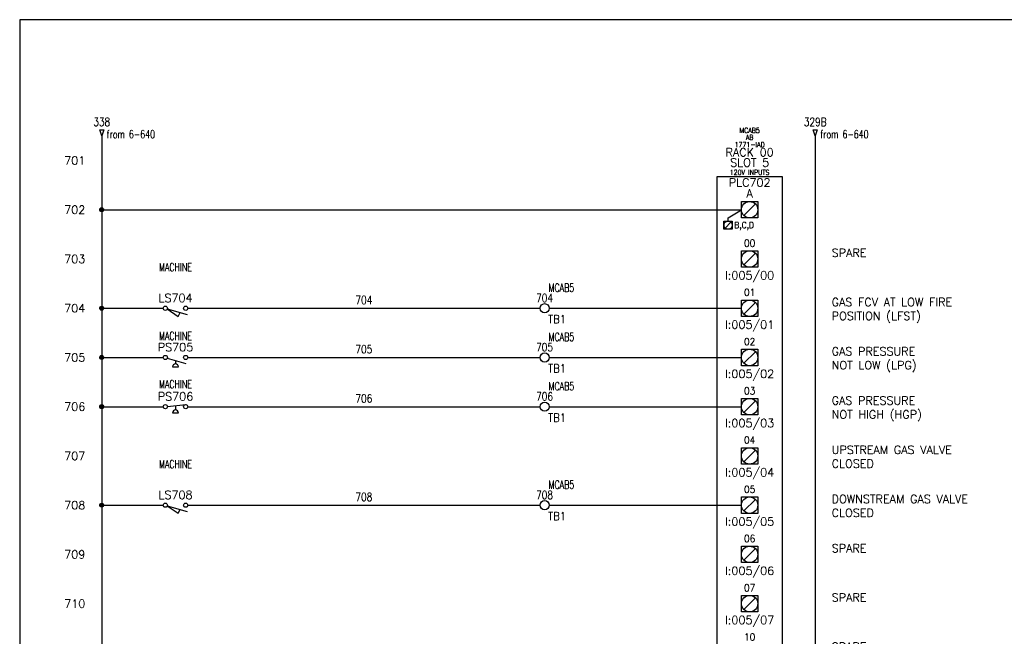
# Model space of a CAD drawing. Header units: inches. Extents: x 0 to 30, y 0 to 19.
# Tile 2 of 4: x 0 to 15, y 9.6 to 19. Entities that reach past the tile are written whole.
import ezdxf
from ezdxf.enums import TextEntityAlignment as Align

# ---------------------------------------------------------------- set-up
doc = ezdxf.new("R2010")
doc.units = ezdxf.units.IN
doc.header["$MEASUREMENT"] = 0
for name, color, linetype in [('BLK_14AWG', 252, 'Continuous'), ('DESC', 1, 'Continuous'), ('LOC', 140, 'Continuous'), ('MISC', 30, 'Continuous'), ('RED_18AWG', 1, 'Continuous'), ('SYMS', 7, 'Continuous'), ('TAGS', 30, 'Continuous'), ('TERMS', 6, 'Continuous'), ('WHT_16AWG', 7, 'Continuous'), ('WIRENO', 3, 'Continuous'), ('WIREREF', 52, 'Continuous'), ('WIREREF_DEST', 62, 'Continuous'), ('XREF', 7, 'Continuous')]:
    doc.layers.add(name, color=color, linetype=linetype)
doc.layers.add('Viewports', color=3, linetype='Continuous', plot=False)
doc.styles.add('LEGACY', font='romans.shx')
doc.styles.add('WD', font='romans.shx')

# ---------------------------------------------------------------- blocks, each defined once
blk = doc.blocks.new('PLCIO_7925')
at = {"layer": 'SYMS'}
for p, q in [((0.5, 0.5), (-0.5, 0.5)), ((-0.5, 0.5), (-0.5, -13.125)), ((0.5, -13.125), (0.5, 0.5)), ((-0.328, -0.125), (-0.125, 0)), ((-0.125, 0.125), (0.125, 0.125)), ((-0.125, -0.125), (-0.125, 0.125)), ((0.088, 0.088), (-0.088, -0.088)), ((0.125, 0.125), (0.125, -0.125)), ((-0.328, -0.172), (-0.328, -0.125)), ((0.125, -0.125), (-0.125, -0.125)), ((-0.391, -0.172), (-0.266, -0.172)), ((-0.391, -0.297), (-0.391, -0.172)), ((-0.266, -0.297), (-0.391, -0.297)), ((-0.284, -0.19), (-0.372, -0.279)), ((-0.266, -0.172), (-0.266, -0.297)), ((-0.125, -0.625), (0.125, -0.625)), ((-0.125, -0.875), (-0.125, -0.625)), ((-0.125, -0.625), (0.125, -0.625)), ((-0.125, -0.875), (-0.125, -0.625)), ((0.088, -0.662), (-0.088, -0.838)), ((0.125, -0.625), (0.125, -0.875)), ((0.125, -0.625), (0.125, -0.875)), ((0.125, -0.875), (-0.125, -0.875)), ((0.125, -0.875), (-0.125, -0.875)), ((-0.125, -1.375), (0.125, -1.375)), ((-0.125, -1.625), (-0.125, -1.375)), ((-0.125, -1.375), (0.125, -1.375)), ((-0.125, -1.625), (-0.125, -1.375)), ((0.088, -1.412), (-0.088, -1.588)), ((0.125, -1.375), (0.125, -1.625)), ((0.125, -1.375), (0.125, -1.625)), ((0.125, -1.625), (-0.125, -1.625)), ((0.125, -1.625), (-0.125, -1.625)), ((-0.125, -2.125), (0.125, -2.125)), ((-0.125, -2.375), (-0.125, -2.125)), ((-0.125, -2.125), (0.125, -2.125)), ((-0.125, -2.375), (-0.125, -2.125)), ((0.088, -2.162), (-0.088, -2.338)), ((0.125, -2.125), (0.125, -2.375)), ((0.125, -2.125), (0.125, -2.375)), ((0.125, -2.375), (-0.125, -2.375)), ((0.125, -2.375), (-0.125, -2.375)), ((-0.125, -2.875), (0.125, -2.875)), ((-0.125, -3.125), (-0.125, -2.875)), ((-0.125, -2.875), (0.125, -2.875)), ((-0.125, -3.125), (-0.125, -2.875)), ((0.088, -2.912), (-0.088, -3.088)), ((0.125, -2.875), (0.125, -3.125)), ((0.125, -2.875), (0.125, -3.125)), ((0.125, -3.125), (-0.125, -3.125)), ((0.125, -3.125), (-0.125, -3.125)), ((-0.125, -3.625), (0.125, -3.625)), ((-0.125, -3.875), (-0.125, -3.625)), ((-0.125, -3.625), (0.125, -3.625)), ((-0.125, -3.875), (-0.125, -3.625)), ((0.088, -3.662), (-0.088, -3.838)), ((0.125, -3.625), (0.125, -3.875)), ((0.125, -3.625), (0.125, -3.875)), ((0.125, -3.875), (-0.125, -3.875)), ((0.125, -3.875), (-0.125, -3.875)), ((-0.125, -4.375), (0.125, -4.375)), ((-0.125, -4.625), (-0.125, -4.375)), ((-0.125, -4.375), (0.125, -4.375)), ((-0.125, -4.625), (-0.125, -4.375)), ((0.088, -4.412), (-0.088, -4.588)), ((0.125, -4.375), (0.125, -4.625)), ((0.125, -4.375), (0.125, -4.625)), ((0.125, -4.625), (-0.125, -4.625)), ((0.125, -4.625), (-0.125, -4.625)), ((-0.125, -5.125), (0.125, -5.125)), ((-0.125, -5.375), (-0.125, -5.125)), ((-0.125, -5.125), (0.125, -5.125)), ((-0.125, -5.375), (-0.125, -5.125)), ((0.088, -5.162), (-0.088, -5.338)), ((0.125, -5.125), (0.125, -5.375)), ((0.125, -5.125), (0.125, -5.375)), ((0.125, -5.375), (-0.125, -5.375)), ((0.125, -5.375), (-0.125, -5.375)), ((-0.125, -5.875), (0.125, -5.875)), ((-0.125, -6.125), (-0.125, -5.875)), ((-0.125, -5.875), (0.125, -5.875)), ((-0.125, -6.125), (-0.125, -5.875)), ((0.088, -5.912), (-0.088, -6.088)), ((0.125, -5.875), (0.125, -6.125)), ((0.125, -5.875), (0.125, -6.125)), ((0.125, -6.125), (-0.125, -6.125)), ((0.125, -6.125), (-0.125, -6.125)), ((-0.125, -6.625), (0.125, -6.625)), ((-0.125, -6.875), (-0.125, -6.625)), ((-0.125, -6.625), (0.125, -6.625)), ((-0.125, -6.875), (-0.125, -6.625)), ((0.088, -6.662), (-0.088, -6.838)), ((0.125, -6.625), (0.125, -6.875)), ((0.125, -6.625), (0.125, -6.875)), ((0.125, -6.875), (-0.125, -6.875)), ((0.125, -6.875), (-0.125, -6.875)), ((-0.125, -7.375), (0.125, -7.375)), ((-0.125, -7.625), (-0.125, -7.375)), ((-0.125, -7.375), (0.125, -7.375)), ((-0.125, -7.625), (-0.125, -7.375)), ((0.088, -7.412), (-0.088, -7.588)), ((0.125, -7.375), (0.125, -7.625)), ((0.125, -7.375), (0.125, -7.625)), ((0.125, -7.625), (-0.125, -7.625)), ((0.125, -7.625), (-0.125, -7.625)), ((-0.125, -8.125), (0.125, -8.125)), ((-0.125, -8.375), (-0.125, -8.125)), ((-0.125, -8.125), (0.125, -8.125)), ((-0.125, -8.375), (-0.125, -8.125)), ((0.088, -8.162), (-0.088, -8.338)), ((0.125, -8.125), (0.125, -8.375)), ((0.125, -8.125), (0.125, -8.375)), ((0.125, -8.375), (-0.125, -8.375)), ((0.125, -8.375), (-0.125, -8.375)), ((-0.125, -8.875), (0.125, -8.875)), ((-0.125, -9.125), (-0.125, -8.875)), ((-0.125, -8.875), (0.125, -8.875)), ((-0.125, -9.125), (-0.125, -8.875)), ((0.088, -8.912), (-0.088, -9.088)), ((0.125, -8.875), (0.125, -9.125)), ((0.125, -8.875), (0.125, -9.125)), ((0.125, -9.125), (-0.125, -9.125)), ((0.125, -9.125), (-0.125, -9.125)), ((-0.125, -9.625), (0.125, -9.625)), ((-0.125, -9.875), (-0.125, -9.625)), ((-0.125, -9.625), (0.125, -9.625)), ((-0.125, -9.875), (-0.125, -9.625)), ((0.088, -9.662), (-0.088, -9.838)), ((0.125, -9.625), (0.125, -9.875)), ((0.125, -9.625), (0.125, -9.875)), ((0.125, -9.875), (-0.125, -9.875)), ((0.125, -9.875), (-0.125, -9.875)), ((-0.125, -10.375), (0.125, -10.375)), ((-0.125, -10.625), (-0.125, -10.375)), ((-0.125, -10.375), (0.125, -10.375)), ((-0.125, -10.625), (-0.125, -10.375)), ((0.088, -10.412), (-0.088, -10.588)), ((0.125, -10.375), (0.125, -10.625)), ((0.125, -10.375), (0.125, -10.625)), ((0.125, -10.625), (-0.125, -10.625)), ((0.125, -10.625), (-0.125, -10.625)), ((-0.125, -11.125), (0.125, -11.125)), ((-0.125, -11.375), (-0.125, -11.125)), ((-0.125, -11.125), (0.125, -11.125)), ((-0.125, -11.375), (-0.125, -11.125)), ((0.088, -11.162), (-0.088, -11.338)), ((0.125, -11.125), (0.125, -11.375)), ((0.125, -11.125), (0.125, -11.375)), ((0.125, -11.375), (-0.125, -11.375)), ((0.125, -11.375), (-0.125, -11.375)), ((-0.125, -11.875), (0.125, -11.875)), ((-0.125, -12.125), (-0.125, -11.875)), ((-0.125, -11.875), (0.125, -11.875)), ((-0.125, -12.125), (-0.125, -11.875)), ((0.088, -11.912), (-0.088, -12.088)), ((0.125, -11.875), (0.125, -12.125)), ((0.125, -11.875), (0.125, -12.125)), ((0.125, -12.125), (-0.125, -12.125)), ((0.125, -12.125), (-0.125, -12.125)), ((-0.125, -12.625), (0.125, -12.625)), ((-0.125, -12.875), (-0.125, -12.625)), ((0.088, -12.662), (-0.088, -12.838)), ((0.125, -12.625), (0.125, -12.875)), ((0.125, -12.875), (-0.125, -12.875)), ((-0.5, -13.125), (0.5, -13.125))]:
    blk.add_line(p, q, dxfattribs=at)
for centre, radius in [((0, 0), 0.125), ((-0.328, -0.234), 0.0625), ((0, -0.75), 0.125), ((0, -1.5), 0.125), ((0, -2.25), 0.125), ((0, -3), 0.125), ((0, -3.75), 0.125), ((0, -4.5), 0.125), ((0, -5.25), 0.125), ((0, -6), 0.125), ((0, -6.75), 0.125), ((0, -7.5), 0.125), ((0, -8.25), 0.125), ((0, -9), 0.125), ((0, -9.75), 0.125), ((0, -10.5), 0.125), ((0, -11.25), 0.125), ((0, -12), 0.125), ((0, -12.75), 0.125)]:
    blk.add_circle(centre, radius, dxfattribs=at)
at = {"layer": 'SYMS', "style": 'LEGACY'}
for tag, height, width, p in [('LOC', 0.0781, 0.8, (0, 1.17)), ('MFG', 0.0781, 0.8, (0, 1.062)), ('CAT', 0.0781, 0.9, (0, 0.953)), ('DESC', 0.0781, 0.8, (0, 0.53)), ('TERM01', 0.109, 0.9, (0, 0.188)), ('TERM02', 0.109, 0.9, (0, -0.562)), ('TERM03', 0.109, 0.9, (0, -1.312)), ('TERM04', 0.109, 0.9, (0, -2.062)), ('TERM05', 0.109, 0.9, (0, -2.812)), ('TERM06', 0.109, 0.9, (0, -3.562)), ('TERM07', 0.109, 0.9, (0, -4.312)), ('TERM08', 0.109, 0.9, (0, -5.062)), ('TERM09', 0.109, 0.9, (0, -5.812)), ('TERM10', 0.109, 0.9, (0, -6.562)), ('TERM11', 0.109, 0.9, (0, -7.312)), ('TERM12', 0.109, 0.9, (0, -8.062)), ('TERM13', 0.109, 0.9, (0, -8.812)), ('TERM14', 0.109, 0.9, (0, -9.562)), ('TERM15', 0.109, 0.9, (0, -10.312)), ('TERM16', 0.109, 0.9, (0, -11.062)), ('TERM17', 0.109, 0.9, (0, -11.812)), ('TERM18', 0.109, 0.9, (0, -12.562))]:
    blk.add_attdef(tag, text='', height=height, dxfattribs=dict(at, width=width)).set_placement(p, align=Align.CENTER)
at = {"layer": 'SYMS', "linetype": 'Continuous', "style": 'LEGACY', "flags": 9}
blk.add_attdef('ASSYCODE', text='', height=0.01, dxfattribs=at).set_placement((0.23, 1.071), align=Align.CENTER)
at = {"layer": 'SYMS', "style": 'LEGACY'}
for tag, p in [('LINE1', (0, 0.812)), ('LINE2', (0, 0.656)), ('TAG', (0, 0.353))]:
    blk.add_attdef(tag, text='', height=0.109, dxfattribs=at).set_placement(p, align=Align.CENTER)
at = {"layer": 'SYMS', "style": 'LEGACY', "flags": 1}
for tag, p in [('X4TERM01', (-0.125, 0)), ('X4TERM02', (-0.125, -0.75)), ('X4TERM03', (-0.125, -1.5)), ('X4TERM04', (-0.125, -2.25)), ('X4TERM05', (-0.125, -3)), ('X4TERM06', (-0.125, -3.75)), ('X4TERM07', (-0.125, -4.5)), ('X4TERM08', (-0.125, -5.25)), ('X4TERM09', (-0.125, -6)), ('X4TERM10', (-0.125, -6.75)), ('X4TERM11', (-0.125, -7.5)), ('X4TERM12', (-0.125, -8.25)), ('X4TERM13', (-0.125, -9)), ('X4TERM14', (-0.125, -9.75)), ('X4TERM15', (-0.125, -10.5)), ('X4TERM16', (-0.125, -11.25)), ('X4TERM17', (-0.125, -12)), ('X1TERM18', (0.125, -12.75))]:
    blk.add_attdef(tag, p, '', height=0.01, dxfattribs=at)
at = {"layer": 'SYMS', "style": 'LEGACY', "width": 0.9}
for tag, p in [('TERMDESC01', (-0.172, -0.062)), ('TERMDESC02', (-0.188, -0.812)), ('TERMDESC03', (-0.188, -1.562)), ('TERMDESC04', (-0.188, -2.312)), ('TERMDESC05', (-0.188, -3.062)), ('TERMDESC06', (-0.188, -3.812)), ('TERMDESC07', (-0.188, -4.562)), ('TERMDESC08', (-0.188, -5.312)), ('TERMDESC09', (-0.188, -6.062)), ('TERMDESC10', (-0.188, -6.812)), ('TERMDESC11', (-0.188, -7.562)), ('TERMDESC12', (-0.188, -8.312)), ('TERMDESC13', (-0.188, -9.062)), ('TERMDESC14', (-0.188, -9.812)), ('TERMDESC15', (-0.188, -10.562)), ('TERMDESC16', (-0.188, -11.312)), ('TERMDESC17', (-0.188, -12.062))]:
    blk.add_attdef(tag, text='', height=0.0781, dxfattribs=at).set_placement(p, align=Align.TOP_RIGHT)
for tag, height, p in [('TERM', 0.0938, (-0.234, -0.188)), ('TERMDESC18', 0.0781, (0.188, -12.812))]:
    blk.add_attdef(tag, text='', height=height, dxfattribs=at).set_placement(p, align=Align.TOP_LEFT)
for tag, p in [('DESCA02', (1.25, -0.719)), ('DESCB02', (1.25, -0.859)), ('DESCC02', (1.25, -1)), ('DESCD02', (1.25, -1.141)), ('DESCE02', (1.25, -1.281)), ('DESCA03', (1.25, -1.469)), ('DESCB03', (1.25, -1.609)), ('DESCC03', (1.25, -1.75)), ('DESCD03', (1.25, -1.891)), ('DESCE03', (1.25, -2.031)), ('DESCA04', (1.25, -2.219)), ('DESCB04', (1.25, -2.359)), ('DESCC04', (1.25, -2.5)), ('DESCD04', (1.25, -2.641)), ('DESCE04', (1.25, -2.781)), ('DESCA05', (1.25, -2.969)), ('DESCB05', (1.25, -3.109)), ('DESCC05', (1.25, -3.25)), ('DESCD05', (1.25, -3.391)), ('DESCE05', (1.25, -3.531)), ('DESCA06', (1.25, -3.719)), ('DESCB06', (1.25, -3.859)), ('DESCC06', (1.25, -4)), ('DESCD06', (1.25, -4.141)), ('DESCE06', (1.25, -4.281)), ('DESCA07', (1.25, -4.469)), ('DESCB07', (1.25, -4.609)), ('DESCC07', (1.25, -4.75)), ('DESCD07', (1.25, -4.891)), ('DESCE07', (1.25, -5.031)), ('DESCA08', (1.25, -5.219)), ('DESCB08', (1.25, -5.359)), ('DESCC08', (1.25, -5.5)), ('DESCD08', (1.25, -5.641)), ('DESCE08', (1.25, -5.781)), ('DESCA09', (1.25, -5.969)), ('DESCB09', (1.25, -6.109)), ('DESCC09', (1.25, -6.25)), ('DESCD09', (1.25, -6.391)), ('DESCE09', (1.25, -6.531)), ('DESCA10', (1.25, -6.719)), ('DESCB10', (1.25, -6.859)), ('DESCC10', (1.25, -7)), ('DESCD10', (1.25, -7.141)), ('DESCE10', (1.25, -7.281)), ('DESCA11', (1.25, -7.469)), ('DESCB11', (1.25, -7.609)), ('DESCC11', (1.25, -7.75)), ('DESCD11', (1.25, -7.891)), ('DESCE11', (1.25, -8.031)), ('DESCA12', (1.25, -8.219)), ('DESCB12', (1.25, -8.359)), ('DESCC12', (1.25, -8.5)), ('DESCD12', (1.25, -8.641)), ('DESCE12', (1.25, -8.781)), ('DESCA13', (1.25, -8.969)), ('DESCB13', (1.25, -9.109)), ('DESCC13', (1.25, -9.25)), ('DESCD13', (1.25, -9.391)), ('DESCE13', (1.25, -9.531)), ('DESCA14', (1.25, -9.719)), ('DESCB14', (1.25, -9.859)), ('DESCC14', (1.25, -10)), ('DESCD14', (1.25, -10.141)), ('DESCE14', (1.25, -10.281)), ('DESCA15', (1.25, -10.469)), ('DESCB15', (1.25, -10.609)), ('DESCC15', (1.25, -10.75)), ('DESCD15', (1.25, -10.891)), ('DESCE15', (1.25, -11.031)), ('DESCA16', (1.25, -11.219)), ('DESCB16', (1.25, -11.359)), ('DESCC16', (1.25, -11.5)), ('DESCD16', (1.25, -11.641)), ('DESCE16', (1.25, -11.781)), ('DESCA17', (1.25, -11.969)), ('DESCB17', (1.25, -12.109)), ('DESCC17', (1.25, -12.25)), ('DESCD17', (1.25, -12.391)), ('DESCE17', (1.25, -12.531))]:
    blk.add_attdef(tag, p, '', height=0.109, dxfattribs=at)
at = {"layer": 'SYMS', "style": 'LEGACY'}
for tag, p in [('TAGA02', (0, -0.938)), ('TAGA03', (0, -1.688)), ('TAGA04', (0, -2.438)), ('TAGA05', (0, -3.188)), ('TAGA06', (0, -3.938)), ('TAGA07', (0, -4.688)), ('TAGA08', (0, -5.438)), ('TAGA09', (0, -6.188)), ('TAGA10', (0, -6.938)), ('TAGA11', (0, -7.688)), ('TAGA12', (0, -8.438)), ('TAGA13', (0, -9.188)), ('TAGA14', (0, -9.938)), ('TAGA15', (0, -10.688)), ('TAGA16', (0, -11.438)), ('TAGA17', (0, -12.188))]:
    blk.add_attdef(tag, text='', height=0.109, dxfattribs=at).set_placement(p, align=Align.TOP_CENTER)
blk = doc.blocks.new('HLS11')
at = {"linetype": 'Continuous'}
for p, q in [((-0.125, -0.01), (0.041, -0.124)), ((-0.125, -0.01), (0.179, -0.097)), ((0.041, -0.124), (0.073, -0.067))]:
    blk.add_line(p, q, dxfattribs=at)
for centre in [(-0.155, 0), (0.155, 0)]:
    blk.add_circle(centre, 0.0322)
at = {"style": 'WD', "width": 0.7}
for tag, p in [('INST', (0, 0.719)), ('LOC', (0, 0.562)), ('DESC1', (0, 0.406)), ('DESC2', (0, 0.25)), ('XREF', (0, -0.299)), ('WDTAGALT', (0.006, -0.438))]:
    blk.add_attdef(tag, text='', height=0.125, dxfattribs=at).set_placement(p, align=Align.CENTER)
at = {"style": 'WD'}
blk.add_attdef('TAG1', text='', height=0.125, dxfattribs=at).set_placement((0, 0.094), align=Align.CENTER)
for tag, p, height, flags in [('X4TERM01', (-0.188, 0), 0.0125, 1), ('CONTACT', (0.038, 0.02), 0.01, 1), ('FAMILY', (0.038, 0.037), 0.01, 9), ('X1TERM02', (0.188, 0), 0.0125, 1)]:
    blk.add_attdef(tag, p, '', height=height, dxfattribs=dict(at, flags=flags))
for tag, p in [('X2LINK', (0, 0.031)), ('X8LINK', (0, -0.156))]:
    blk.add_attdef(tag, p, '', height=0.01, dxfattribs=at)
at = {"linetype": 'Continuous', "style": 'WD', "flags": 9}
for tag, p in [('CAT', (0.063, -0.007)), ('ASSYCODE', (0.062, -0.047)), ('MFG', (0.063, -0.027))]:
    blk.add_attdef(tag, text='', height=0.01, dxfattribs=at).set_placement(p, align=Align.CENTER)
at = {"linetype": 'Continuous', "style": 'WD', "flags": 8}
blk.add_attdef('TERM01', text='', height=0.125, dxfattribs=at).set_placement((-0.25, -0.031), align=Align.TOP_RIGHT)
blk.add_attdef('TERM02', text='', height=0.125, dxfattribs=at).set_placement((0.25, -0.031), align=Align.TOP_LEFT)
blk = doc.blocks.new('HPS12')
at = {"linetype": 'Continuous'}
blk.add_line((-0.123, 0.002), (0.159, 0.033), dxfattribs=at)
for p, q in [((0, 0.015), (0, -0.049)), ((-0.044, -0.094), (0.044, -0.094))]:
    blk.add_line(p, q)
for centre in [(-0.155, 0), (0.155, 0)]:
    blk.add_circle(centre, 0.0322)
blk.add_arc((0, -0.094), 0.0442, 0, 180)
at = {"style": 'WD', "width": 0.7}
for tag, p in [('DESC1', (0, 0.781)), ('DESC2', (0, 0.625)), ('INST', (0, 0.451)), ('LOC', (0, 0.281)), ('XREF', (0, -0.314))]:
    blk.add_attdef(tag, text='', height=0.125, dxfattribs=at).set_placement(p, align=Align.CENTER)
at = {"style": 'WD'}
blk.add_attdef('TAG1', text='', height=0.125, dxfattribs=at).set_placement((0, 0.094), align=Align.CENTER)
for tag, p, height, flags in [('X4TERM01', (-0.188, 0), 0.0125, 1), ('CONTACT', (0.038, 0.02), 0.01, 1), ('FAMILY', (0.038, 0.037), 0.01, 9), ('X1TERM02', (0.188, 0), 0.0125, 1)]:
    blk.add_attdef(tag, p, '', height=height, dxfattribs=dict(at, flags=flags))
for tag, p in [('X2LINK', (0, 0.094)), ('X8LINK', (0, -0.125))]:
    blk.add_attdef(tag, p, '', height=0.01, dxfattribs=at)
at = {"linetype": 'Continuous', "style": 'WD', "flags": 9}
for tag, p in [('CAT', (0.063, -0.007)), ('ASSYCODE', (0.066, -0.049)), ('MFG', (0.063, -0.027))]:
    blk.add_attdef(tag, text='', height=0.01, dxfattribs=at).set_placement(p, align=Align.CENTER)
at = {"linetype": 'Continuous', "style": 'WD', "flags": 8}
blk.add_attdef('TERM01', text='', height=0.125, dxfattribs=at).set_placement((-0.25, -0.031), align=Align.TOP_RIGHT)
blk.add_attdef('TERM02', text='', height=0.125, dxfattribs=at).set_placement((0.25, -0.031), align=Align.TOP_LEFT)
at = {"style": 'WD', "width": 0.7}
for tag, p in [('RATING1', (0.247, -0.317)), ('WDTAGALT', (0.247, -0.473))]:
    blk.add_attdef(tag, p, '', height=0.125, dxfattribs=at)
blk = doc.blocks.new('HPS11')
at = {"linetype": 'Continuous'}
blk.add_line((-0.125, -0.01), (0.157, -0.091), dxfattribs=at)
for p, q in [((-0.044, -0.141), (0.044, -0.141)), ((0, -0.046), (0, -0.096))]:
    blk.add_line(p, q)
for centre in [(-0.155, 0), (0.155, 0)]:
    blk.add_circle(centre, 0.0322)
blk.add_arc((0, -0.141), 0.0442, 0, 180)
at = {"style": 'WD', "width": 0.7}
for tag, p in [('DESC1', (0, 0.75)), ('DESC2', (0, 0.594)), ('INST', (0, 0.435)), ('LOC', (0, 0.266)), ('XREF', (0, -0.316))]:
    blk.add_attdef(tag, text='', height=0.125, dxfattribs=at).set_placement(p, align=Align.CENTER)
at = {"style": 'WD'}
blk.add_attdef('TAG1', text='', height=0.125, dxfattribs=at).set_placement((0, 0.094), align=Align.CENTER)
for tag, p, height, flags in [('X4TERM01', (-0.188, 0), 0.0125, 1), ('CONTACT', (0.038, 0.02), 0.01, 1), ('FAMILY', (0.038, 0.037), 0.01, 9), ('X1TERM02', (0.188, 0), 0.0125, 1)]:
    blk.add_attdef(tag, p, '', height=height, dxfattribs=dict(at, flags=flags))
for tag, p in [('X2LINK', (0, 0.031)), ('X8LINK', (0, -0.172))]:
    blk.add_attdef(tag, p, '', height=0.01, dxfattribs=at)
at = {"linetype": 'Continuous', "style": 'WD', "flags": 9}
for tag, p in [('CAT', (0.063, -0.007)), ('ASSYCODE', (0.062, -0.047)), ('MFG', (0.063, -0.027))]:
    blk.add_attdef(tag, text='', height=0.01, dxfattribs=at).set_placement(p, align=Align.CENTER)
at = {"linetype": 'Continuous', "style": 'WD', "flags": 8}
blk.add_attdef('TERM01', text='', height=0.125, dxfattribs=at).set_placement((-0.25, -0.031), align=Align.TOP_RIGHT)
blk.add_attdef('TERM02', text='', height=0.125, dxfattribs=at).set_placement((0.25, -0.031), align=Align.TOP_LEFT)
at = {"style": 'WD', "width": 0.7}
for tag, p in [('RATING1', (0.258, -0.304)), ('WDTAGALT', (0.258, -0.46))]:
    blk.add_attdef(tag, p, '', height=0.125, dxfattribs=at)
blk = doc.blocks.new('WDDOT')
for radius in [0.03, 0.0187, 0.00929]:
    blk.add_circle((0, 0), radius)
blk = doc.blocks.new('WD_MLRH')
at = {"style": 'WD'}
blk.add_attdef('RUNGFIRST', text='', height=0.125, dxfattribs=at).set_placement((-0.25, 0), align=Align.MIDDLE_RIGHT)
at = {"style": 'WD', "flags": 1}
for tag, p in [('RUNGHORV', (-0.25, -0.127)), ('RUNGINC', (-0.25, -0.163)), ('WIREMODE', (-0.25, -0.281)), ('RUNGDIST', (-0.25, -0.2)), ('RUNGCNT', (-0.25, -0.237)), ('WIREFMT', (-0.25, -0.321)), ('WIRE-START', (-0.25, -0.356)), ('WIRE-GSUF', (-0.25, -0.396)), ('PH3SPACE', (-0.25, -0.437))]:
    blk.add_attdef(tag, text='', height=0.025, dxfattribs=at).set_placement(p, align=Align.RIGHT)
blk = doc.blocks.new('HA1D2')
blk.add_lwpolyline([(0, 0.094), (0.031, 0.094), (0, 0), (-0.031, 0.094), (0, 0.094)])
at = {"style": 'WD', "width": 0.8, "flags": 8}
blk.add_attdef('WIRENO', text='', height=0.125, dxfattribs=at).set_placement((0, 0.15), align=Align.CENTER)
at = {"style": 'WD', "flags": 1}
for tag, p in [('X8TERM01', (0, 0)), ('SIGCODE', (0.026, 0.066))]:
    blk.add_attdef(tag, p, '', height=0.01, dxfattribs=at)
at = {"style": 'WD', "width": 0.7}
for tag, p in [('XREF', (0.077, -0.037)), ('DESC1', (0.077, -0.206))]:
    blk.add_attdef(tag, p, '', height=0.125, dxfattribs=at)
blk = doc.blocks.new('HT0W02')
blk.add_circle((0, 0), 0.0699)
at = {"style": 'WD'}
for tag, p, width in [('INST', (0.062, 0.42), 0.7), ('LOC', (0.062, 0.25), 0.7), ('DESC1', (0.053, -0.385), 0.8)]:
    blk.add_attdef(tag, p, '', height=0.125, dxfattribs=dict(at, width=width))
at = {"linetype": 'Continuous', "style": 'WD', "width": 0.8, "flags": 8}
blk.add_attdef('WIRENO', text='', height=0.125, dxfattribs=at).set_placement((0, 0.094), align=Align.CENTER)
at = {"style": 'WD', "flags": 1}
for tag, p, height in [('X4TERM01', (-0.07, 0), 0.0125), ('X4TERMDESC01', (-0.055, -0.023), 0.025), ('X2TERMDESC01', (-0.006, 0.029), 0.025), ('X2TERM01', (0, 0.07), 0.0125), ('STRIPSEQ', (0, 0), 0.00125), ('X1TERMDESC01', (0.039, -0.003), 0.025), ('X1TERM01', (0.07, 0), 0.0125), ('LINKTERM', (0, -0.002), 0.00125), ('X8TERM01', (0, -0.07), 0.0125), ('X8TERMDESC01', (0, -0.054), 0.025)]:
    blk.add_attdef(tag, p, '', height=height, dxfattribs=at)
at = {"linetype": 'Continuous', "style": 'WD'}
for tag, p, height, width, flags in [('TAGSTRIP', (0.053, -0.229), 0.125, 0.9, 8), ('CAT', (0.213, -0.406), 0.109, 0.8, 1), ('DESC2', (0.053, -0.541), 0.125, 0.8, 8), ('DESC3', (0.053, -0.698), 0.125, 0.8, 8)]:
    blk.add_attdef(tag, p, '', height=height, dxfattribs=dict(at, width=width, flags=flags))
at = {"linetype": 'Continuous', "style": 'WD', "width": 0.8, "flags": 1}
blk.add_attdef('MFG', text='', height=0.109, dxfattribs=at).set_placement((0.088, -0.406), align=Align.RIGHT)
at = {"style": 'WD', "width": 0.7, "flags": 1}
blk.add_attdef('ASSYCODE', (0.062, -0.281), '', height=0.01, dxfattribs=at)
blk = doc.blocks.new('WD_WNH')
at = {"linetype": 'Continuous', "style": 'WD', "width": 0.8}
blk.add_attdef('WIRENO', text='', height=0.125, dxfattribs=at).set_placement((0, 0.062), align=Align.CENTER)
at = {"style": 'WD', "flags": 1}
for tag, p in [('W01USER', (0, 0.078)), ('W02USER', (0, 0.07)), ('W03USER', (0, 0.062)), ('W04USER', (0, 0.055)), ('W05USER', (0, 0.047)), ('W06USER', (0, 0.039)), ('W07USER', (0, 0.031)), ('W08USER', (0, 0.023)), ('W09USER', (0, 0.016)), ('W10USER', (0, 0.008))]:
    blk.add_attdef(tag, text='', height=0.005, dxfattribs=at).set_placement(p, align=Align.CENTER)

msp = doc.modelspace()

# ---------------------------------------------------------------- linework, layer by layer
at = {"layer": 'BLK_14AWG'}
for p, q in [((1.25, 17.25), (1.25, 2.25)), ((1.25, 16.125), (11, 16.125)), ((1.25, 14.625), (2.188, 14.625)), ((1.25, 13.875), (2.188, 13.875)), ((1.25, 13.125), (2.188, 13.125)), ((1.25, 11.625), (2.188, 11.625))]:
    msp.add_line(p, q, dxfattribs=at)
at = {"layer": 'RED_18AWG'}
for p, q in [((2.562, 14.625), (7.93, 14.625)), ((8.07, 14.625), (11, 14.625)), ((2.562, 13.875), (7.93, 13.875)), ((8.07, 13.875), (11, 13.875)), ((2.562, 13.125), (7.93, 13.125)), ((8.07, 13.125), (11, 13.125)), ((2.562, 11.625), (7.93, 11.625)), ((8.07, 11.625), (11, 11.625))]:
    msp.add_line(p, q, dxfattribs=at)
at = {"layer": 'Viewports'}
msp.add_lwpolyline([(0, 0), (30, 0), (30, 19.02), (0, 19.02)], close=True, dxfattribs=at)
at = {"layer": 'WHT_16AWG'}
msp.add_line((12.125, 17.25), (12.125, 2.25), dxfattribs=at)

# ---------------------------------------------------------------- block references
ref = msp.add_blockref('PLCIO_7925', (11.125, 16.125))
ref.add_attrib('TERM01', 'A', dxfattribs={"layer": 'TERMS', "height": 0.125, "style": 'WD'}).set_placement((11.125, 16.312), align=Align.CENTER)
ref.add_attrib('TAG', 'PLC702', dxfattribs={"layer": 'TAGS', "height": 0.125, "style": 'WD'}).set_placement((11.125, 16.478), align=Align.CENTER)
ref.add_attrib('TERM', 'B,C,D', dxfattribs={"layer": 'TERMS', "height": 0.0938, "style": 'WD', "width": 0.9}).set_placement((10.891, 15.938), align=Align.TOP_LEFT)
ref.add_attrib('LINE1', 'RACK 00', dxfattribs={"layer": 'MISC', "height": 0.125, "style": 'WD'}).set_placement((11.125, 16.938), align=Align.CENTER)
ref.add_attrib('LINE2', 'SLOT 5', dxfattribs={"layer": 'MISC', "height": 0.125, "style": 'WD'}).set_placement((11.125, 16.781), align=Align.CENTER)
ref.add_attrib('DESC', '120V INPUTS', dxfattribs={"layer": 'DESC', "height": 0.07812, "style": 'WD', "width": 0.8}).set_placement((11.125, 16.655), align=Align.CENTER)
ref.add_attrib('CAT', '1771-IAD', dxfattribs={"layer": 'MISC', "height": 0.0781, "style": 'WD', "width": 0.9}).set_placement((11.125, 17.078), align=Align.CENTER)
ref.add_attrib('LOC', 'MCAB5', dxfattribs={"layer": 'LOC', "height": 0.0781, "style": 'WD', "width": 0.8}).set_placement((11.125, 17.295), align=Align.CENTER)
ref.add_attrib('MFG', 'AB', dxfattribs={"layer": 'MISC', "height": 0.0781, "style": 'WD', "width": 0.8}).set_placement((11.125, 17.188), align=Align.CENTER)
ref.add_attrib('TERM02', '00', dxfattribs={"layer": 'TERMS', "height": 0.1094, "style": 'WD', "width": 0.9}).set_placement((11.125, 15.562), align=Align.CENTER)
ref.add_attrib('TAGA02', 'I:005/00', dxfattribs={"layer": 'TAGS', "height": 0.125, "style": 'WD'}).set_placement((11.125, 15.188), align=Align.TOP_CENTER)
ref.add_attrib('DESCA02', 'SPARE', (12.375, 15.406), dxfattribs={"layer": 'DESC', "height": 0.125, "style": 'WD'})
ref.add_attrib('TERM03', '01', dxfattribs={"layer": 'TERMS', "height": 0.1094, "style": 'WD', "width": 0.9}).set_placement((11.125, 14.812), align=Align.CENTER)
ref.add_attrib('TAGA03', 'I:005/01', dxfattribs={"layer": 'TAGS', "height": 0.125, "style": 'WD'}).set_placement((11.125, 14.438), align=Align.TOP_CENTER)
ref.add_attrib('DESCA03', 'GAS FCV AT LOW FIRE ', (12.375, 14.656), dxfattribs={"layer": 'DESC', "height": 0.125, "style": 'WD'})
ref.add_attrib('DESCB03', 'POSITION (LFST)', (12.375, 14.445), dxfattribs={"layer": 'DESC', "height": 0.125, "style": 'WD'})
ref.add_attrib('TERM04', '02', dxfattribs={"layer": 'TERMS', "height": 0.1094, "style": 'WD', "width": 0.9}).set_placement((11.125, 14.062), align=Align.CENTER)
ref.add_attrib('TAGA04', 'I:005/02', dxfattribs={"layer": 'TAGS', "height": 0.125, "style": 'WD'}).set_placement((11.125, 13.688), align=Align.TOP_CENTER)
ref.add_attrib('DESCA04', 'GAS PRESSURE', (12.375, 13.906), dxfattribs={"layer": 'DESC', "height": 0.125, "style": 'WD'})
ref.add_attrib('DESCB04', 'NOT LOW (LPG)', (12.375, 13.695), dxfattribs={"layer": 'DESC', "height": 0.125, "style": 'WD'})
ref.add_attrib('TERM05', '03', dxfattribs={"layer": 'TERMS', "height": 0.1094, "style": 'WD', "width": 0.9}).set_placement((11.125, 13.312), align=Align.CENTER)
ref.add_attrib('TAGA05', 'I:005/03', dxfattribs={"layer": 'TAGS', "height": 0.125, "style": 'WD'}).set_placement((11.125, 12.938), align=Align.TOP_CENTER)
ref.add_attrib('DESCA05', 'GAS PRESSURE', (12.375, 13.156), dxfattribs={"layer": 'DESC', "height": 0.125, "style": 'WD'})
ref.add_attrib('DESCB05', 'NOT HIGH (HGP)', (12.375, 12.945), dxfattribs={"layer": 'DESC', "height": 0.125, "style": 'WD'})
ref.add_attrib('TERM06', '04', dxfattribs={"layer": 'TERMS', "height": 0.1094, "style": 'WD', "width": 0.9}).set_placement((11.125, 12.562), align=Align.CENTER)
ref.add_attrib('TAGA06', 'I:005/04', dxfattribs={"layer": 'TAGS', "height": 0.125, "style": 'WD'}).set_placement((11.125, 12.188), align=Align.TOP_CENTER)
ref.add_attrib('DESCA06', 'UPSTREAM GAS VALVE', (12.375, 12.406), dxfattribs={"layer": 'DESC', "height": 0.125, "style": 'WD'})
ref.add_attrib('DESCB06', 'CLOSED', (12.375, 12.195), dxfattribs={"layer": 'DESC', "height": 0.125, "style": 'WD'})
ref.add_attrib('TERM07', '05', dxfattribs={"layer": 'TERMS', "height": 0.1094, "style": 'WD', "width": 0.9}).set_placement((11.125, 11.812), align=Align.CENTER)
ref.add_attrib('TAGA07', 'I:005/05', dxfattribs={"layer": 'TAGS', "height": 0.125, "style": 'WD'}).set_placement((11.125, 11.438), align=Align.TOP_CENTER)
ref.add_attrib('DESCA07', 'DOWNSTREAM GAS VALVE', (12.375, 11.656), dxfattribs={"layer": 'DESC', "height": 0.125, "style": 'WD'})
ref.add_attrib('DESCB07', 'CLOSED', (12.375, 11.445), dxfattribs={"layer": 'DESC', "height": 0.125, "style": 'WD'})
ref.add_attrib('TERM08', '06', dxfattribs={"layer": 'TERMS', "height": 0.1094, "style": 'WD', "width": 0.9}).set_placement((11.125, 11.062), align=Align.CENTER)
ref.add_attrib('TAGA08', 'I:005/06', dxfattribs={"layer": 'TAGS', "height": 0.125, "style": 'WD'}).set_placement((11.125, 10.688), align=Align.TOP_CENTER)
ref.add_attrib('DESCA08', 'SPARE', (12.375, 10.906), dxfattribs={"layer": 'DESC', "height": 0.125, "style": 'WD'})
ref.add_attrib('TERM09', '07', dxfattribs={"layer": 'TERMS', "height": 0.1094, "style": 'WD', "width": 0.9}).set_placement((11.125, 10.312), align=Align.CENTER)
ref.add_attrib('TAGA09', 'I:005/07', dxfattribs={"layer": 'TAGS', "height": 0.125, "style": 'WD'}).set_placement((11.125, 9.938), align=Align.TOP_CENTER)
ref.add_attrib('DESCA09', 'SPARE', (12.375, 10.156), dxfattribs={"layer": 'DESC', "height": 0.125, "style": 'WD'})
ref.add_attrib('TERM10', '10', dxfattribs={"layer": 'TERMS', "height": 0.1094, "style": 'WD', "width": 0.9}).set_placement((11.125, 9.562), align=Align.CENTER)
ref.add_attrib('TAGA10', 'I:005/10', dxfattribs={"layer": 'TAGS', "height": 0.125, "style": 'WD'}).set_placement((11.125, 9.188), align=Align.TOP_CENTER)
ref.add_attrib('DESCA10', 'SPARE', (12.375, 9.406), dxfattribs={"layer": 'DESC', "height": 0.125, "style": 'WD'})
ref.add_attrib('TERM11', '11', dxfattribs={"layer": 'TERMS', "height": 0.1094, "style": 'WD', "width": 0.9}).set_placement((11.125, 8.812), align=Align.CENTER)
ref.add_attrib('TAGA11', 'I:005/11', dxfattribs={"layer": 'TAGS', "height": 0.125, "style": 'WD'}).set_placement((11.125, 8.438), align=Align.TOP_CENTER)
ref.add_attrib('DESCA11', 'SPARE', (12.375, 8.656), dxfattribs={"layer": 'DESC', "height": 0.125, "style": 'WD'})
ref.add_attrib('TERM12', '12', dxfattribs={"layer": 'TERMS', "height": 0.1094, "style": 'WD', "width": 0.9}).set_placement((11.125, 8.062), align=Align.CENTER)
ref.add_attrib('TAGA12', 'I:005/12', dxfattribs={"layer": 'TAGS', "height": 0.125, "style": 'WD'}).set_placement((11.125, 7.688), align=Align.TOP_CENTER)
ref.add_attrib('DESCA12', 'SPARE', (12.375, 7.906), dxfattribs={"layer": 'DESC', "height": 0.125, "style": 'WD'})
ref.add_attrib('TERM13', '13', dxfattribs={"layer": 'TERMS', "height": 0.1094, "style": 'WD', "width": 0.9}).set_placement((11.125, 7.312), align=Align.CENTER)
ref.add_attrib('TAGA13', 'I:005/13', dxfattribs={"layer": 'TAGS', "height": 0.125, "style": 'WD'}).set_placement((11.125, 6.938), align=Align.TOP_CENTER)
ref.add_attrib('DESCA13', 'OUTPUT MONITOR -', (12.375, 7.156), dxfattribs={"layer": 'DESC', "height": 0.125, "style": 'WD'})
ref.add_attrib('DESCB13', 'IGNITION TRANSFORMER', (12.375, 6.945), dxfattribs={"layer": 'DESC', "height": 0.125, "style": 'WD'})
ref.add_attrib('TERM14', '14', dxfattribs={"layer": 'TERMS', "height": 0.1094, "style": 'WD', "width": 0.9}).set_placement((11.125, 6.562), align=Align.CENTER)
ref.add_attrib('TAGA14', 'I:005/14', dxfattribs={"layer": 'TAGS', "height": 0.125, "style": 'WD'}).set_placement((11.125, 6.188), align=Align.TOP_CENTER)
ref.add_attrib('DESCA14', 'OUTPUT MONITOR -', (12.375, 6.406), dxfattribs={"layer": 'DESC', "height": 0.125, "style": 'WD'})
ref.add_attrib('DESCB14', 'PILOT GAS VALVES', (12.375, 6.195), dxfattribs={"layer": 'DESC', "height": 0.125, "style": 'WD'})
ref.add_attrib('TERM15', '15', dxfattribs={"layer": 'TERMS', "height": 0.1094, "style": 'WD', "width": 0.9}).set_placement((11.125, 5.812), align=Align.CENTER)
ref.add_attrib('TAGA15', 'I:005/15', dxfattribs={"layer": 'TAGS', "height": 0.125, "style": 'WD'}).set_placement((11.125, 5.438), align=Align.TOP_CENTER)
ref.add_attrib('DESCA15', 'OUTPUT MONITOR -', (12.375, 5.656), dxfattribs={"layer": 'DESC', "height": 0.125, "style": 'WD'})
ref.add_attrib('DESCB15', 'UPSTREAM GAS SHUTOFF ', (12.375, 5.445), dxfattribs={"layer": 'DESC', "height": 0.125, "style": 'WD'})
ref.add_attrib('TERM16', '16', dxfattribs={"layer": 'TERMS', "height": 0.1094, "style": 'WD', "width": 0.9}).set_placement((11.125, 5.062), align=Align.CENTER)
ref.add_attrib('TAGA16', 'I:005/16', dxfattribs={"layer": 'TAGS', "height": 0.125, "style": 'WD'}).set_placement((11.125, 4.688), align=Align.TOP_CENTER)
ref.add_attrib('DESCA16', 'OUTPUT MONITOR -', (12.375, 4.906), dxfattribs={"layer": 'DESC', "height": 0.125, "style": 'WD'})
ref.add_attrib('DESCB16', 'DOWNSTREAM GAS SHUTOFF ', (12.375, 4.695), dxfattribs={"layer": 'DESC', "height": 0.125, "style": 'WD'})
ref.add_attrib('TERM17', '17', dxfattribs={"layer": 'TERMS', "height": 0.1094, "style": 'WD', "width": 0.9}).set_placement((11.125, 4.312), align=Align.CENTER)
ref.add_attrib('TAGA17', 'I:005/17', dxfattribs={"layer": 'TAGS', "height": 0.125, "style": 'WD'}).set_placement((11.125, 3.938), align=Align.TOP_CENTER)
ref.add_attrib('DESCA17', 'FUSE MONITOR -', (12.375, 4.156), dxfattribs={"layer": 'DESC', "height": 0.125, "style": 'WD'})
ref.add_attrib('DESCB17', 'GAS VENT VALVE', (12.375, 3.945), dxfattribs={"layer": 'DESC', "height": 0.125, "style": 'WD'})
ref.add_attrib('TERM18', 'L2', dxfattribs={"layer": 'TERMS', "height": 0.1094, "style": 'WD', "width": 0.9}).set_placement((11.125, 3.562), align=Align.CENTER)
at = {"layer": 'SYMS'}
ref = msp.add_blockref('HA1D2', (1.25, 17.25), dxfattribs=at)
ref.add_attrib('WIRENO', '338', dxfattribs={"layer": 'WIREREF_DEST', "height": 0.125, "style": 'WD', "width": 0.8, "flags": 8}).set_placement((1.25, 17.4), align=Align.CENTER)
ref.add_attrib('XREF', 'from 6-640', (1.327, 17.213), dxfattribs={"layer": 'XREF', "height": 0.125, "style": 'WD', "width": 0.7})
ref = msp.add_blockref('HA1D2', (12.125, 17.25), dxfattribs=at)
ref.add_attrib('WIRENO', '329B', dxfattribs={"layer": 'WIREREF_DEST', "height": 0.125, "style": 'WD', "width": 0.8, "flags": 8}).set_placement((12.125, 17.4), align=Align.CENTER)
ref.add_attrib('XREF', 'from 6-640', (12.202, 17.213), dxfattribs={"layer": 'XREF', "height": 0.125, "style": 'WD', "width": 0.7})
ref = msp.add_blockref('WD_MLRH', (1.25, 16.875), dxfattribs=at)
ref.add_attrib('RUNGFIRST', '701', dxfattribs={"layer": 'MISC', "height": 0.125, "style": 'WD'}).set_placement((1, 16.875), align=Align.MIDDLE_RIGHT)
for p in [(1.25, 16.125), (1.25, 14.625), (1.25, 13.875), (1.25, 13.125), (1.25, 11.625)]:
    msp.add_blockref('WDDOT', p, dxfattribs=at)
ref = msp.add_blockref('HLS11', (2.375, 14.625), dxfattribs=at)
ref.add_attrib('LOC', 'MACHINE', dxfattribs={"layer": 'LOC', "height": 0.125, "style": 'WD', "width": 0.7}).set_placement((2.375, 15.188), align=Align.CENTER)
ref.add_attrib('TAG1', 'LS704', dxfattribs={"layer": 'TAGS', "height": 0.125, "style": 'WD'}).set_placement((2.375, 14.719), align=Align.CENTER)
ref = msp.add_blockref('HT0W02', (8, 14.625), dxfattribs=at)
ref.add_attrib('WIRENO', '704', dxfattribs={"layer": 'WIREREF', "linetype": 'Continuous', "height": 0.125, "style": 'WD', "width": 0.8, "flags": 8}).set_placement((8, 14.719), align=Align.CENTER)
ref.add_attrib('LOC', 'MCAB5', (8.062, 14.875), dxfattribs={"layer": 'LOC', "height": 0.125, "style": 'WD', "width": 0.7})
ref.add_attrib('TAGSTRIP', 'TB1', (8.053, 14.396), dxfattribs={"layer": 'TAGS', "linetype": 'Continuous', "height": 0.125, "style": 'WD', "width": 0.9, "flags": 8})
ref = msp.add_blockref('HPS11', (2.375, 13.875), dxfattribs=at)
ref.add_attrib('LOC', 'MACHINE', dxfattribs={"layer": 'LOC', "height": 0.125, "style": 'WD', "width": 0.7}).set_placement((2.375, 14.141), align=Align.CENTER)
ref.add_attrib('TAG1', 'PS705', dxfattribs={"layer": 'TAGS', "height": 0.125, "style": 'WD'}).set_placement((2.375, 13.969), align=Align.CENTER)
ref = msp.add_blockref('HT0W02', (8, 13.875), dxfattribs=at)
ref.add_attrib('WIRENO', '705', dxfattribs={"layer": 'WIREREF', "linetype": 'Continuous', "height": 0.125, "style": 'WD', "width": 0.8, "flags": 8}).set_placement((8, 13.969), align=Align.CENTER)
ref.add_attrib('LOC', 'MCAB5', (8.062, 14.125), dxfattribs={"layer": 'LOC', "height": 0.125, "style": 'WD', "width": 0.7})
ref.add_attrib('TAGSTRIP', 'TB1', (8.053, 13.646), dxfattribs={"layer": 'TAGS', "linetype": 'Continuous', "height": 0.125, "style": 'WD', "width": 0.9, "flags": 8})
ref = msp.add_blockref('HPS12', (2.375, 13.125), dxfattribs=at)
ref.add_attrib('LOC', 'MACHINE', dxfattribs={"layer": 'LOC', "height": 0.125, "style": 'WD', "width": 0.7}).set_placement((2.375, 13.406), align=Align.CENTER)
ref.add_attrib('TAG1', 'PS706', dxfattribs={"layer": 'TAGS', "height": 0.125, "style": 'WD'}).set_placement((2.375, 13.219), align=Align.CENTER)
ref = msp.add_blockref('HT0W02', (8, 13.125), dxfattribs=at)
ref.add_attrib('WIRENO', '706', dxfattribs={"layer": 'WIREREF', "linetype": 'Continuous', "height": 0.125, "style": 'WD', "width": 0.8, "flags": 8}).set_placement((8, 13.219), align=Align.CENTER)
ref.add_attrib('LOC', 'MCAB5', (8.062, 13.375), dxfattribs={"layer": 'LOC', "height": 0.125, "style": 'WD', "width": 0.7})
ref.add_attrib('TAGSTRIP', 'TB1', (8.053, 12.896), dxfattribs={"layer": 'TAGS', "linetype": 'Continuous', "height": 0.125, "style": 'WD', "width": 0.9, "flags": 8})
ref = msp.add_blockref('HLS11', (2.375, 11.625), dxfattribs=at)
ref.add_attrib('LOC', 'MACHINE', dxfattribs={"layer": 'LOC', "height": 0.125, "style": 'WD', "width": 0.7}).set_placement((2.375, 12.188), align=Align.CENTER)
ref.add_attrib('TAG1', 'LS708', dxfattribs={"layer": 'TAGS', "height": 0.125, "style": 'WD'}).set_placement((2.375, 11.719), align=Align.CENTER)
ref = msp.add_blockref('HT0W02', (8, 11.625), dxfattribs=at)
ref.add_attrib('WIRENO', '708', dxfattribs={"layer": 'WIREREF', "linetype": 'Continuous', "height": 0.125, "style": 'WD', "width": 0.8, "flags": 8}).set_placement((8, 11.719), align=Align.CENTER)
ref.add_attrib('LOC', 'MCAB5', (8.062, 11.875), dxfattribs={"layer": 'LOC', "height": 0.125, "style": 'WD', "width": 0.7})
ref.add_attrib('TAGSTRIP', 'TB1', (8.053, 11.396), dxfattribs={"layer": 'TAGS', "linetype": 'Continuous', "height": 0.125, "style": 'WD', "width": 0.9, "flags": 8})
at = {"layer": 'WIRENO'}
ref = msp.add_blockref('WD_WNH', (5.246, 14.625), dxfattribs=at)
ref.add_attrib('WIRENO', '704', dxfattribs={"linetype": 'Continuous', "height": 0.125, "style": 'WD', "width": 0.8}).set_placement((5.246, 14.688), align=Align.CENTER)
ref = msp.add_blockref('WD_WNH', (5.246, 13.875), dxfattribs=at)
ref.add_attrib('WIRENO', '705', dxfattribs={"linetype": 'Continuous', "height": 0.125, "style": 'WD', "width": 0.8}).set_placement((5.246, 13.938), align=Align.CENTER)
ref = msp.add_blockref('WD_WNH', (5.246, 13.125), dxfattribs=at)
ref.add_attrib('WIRENO', '706', dxfattribs={"linetype": 'Continuous', "height": 0.125, "style": 'WD', "width": 0.8}).set_placement((5.246, 13.188), align=Align.CENTER)
ref = msp.add_blockref('WD_WNH', (5.246, 11.625), dxfattribs=at)
ref.add_attrib('WIRENO', '708', dxfattribs={"linetype": 'Continuous', "height": 0.125, "style": 'WD', "width": 0.8}).set_placement((5.246, 11.688), align=Align.CENTER)

# ---------------------------------------------------------------- texts
at = {"layer": 'MISC', "style": 'WD'}
for s, p in [('702', (1, 16.125)), ('703', (1, 15.375)), ('704', (1, 14.625)), ('705', (1, 13.875)), ('706', (1, 13.125)), ('707', (1, 12.375)), ('708', (1, 11.625)), ('709', (1, 10.875)), ('710', (1, 10.125))]:
    msp.add_text(s, height=0.125, dxfattribs=at).set_placement(p, align=Align.MIDDLE_RIGHT)

doc.saveas('drawing.dxf')
